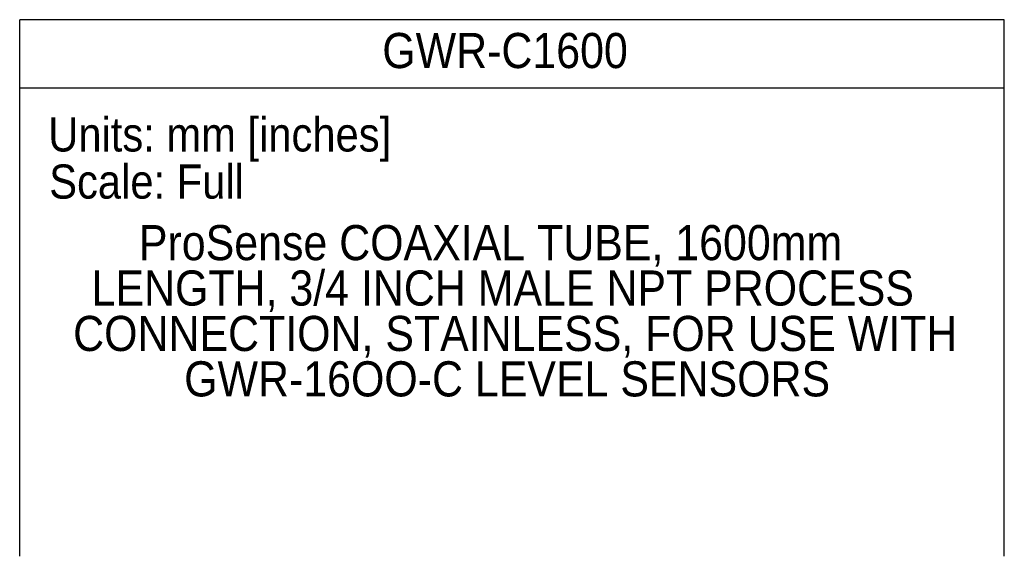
# Model space of a CAD drawing. Header units: millimetres. Extents: x 37 to 2032, y 0 to 733.
# Tile 3 of 5: x 1519 to 2032, y 0 to 279. Entities that reach past the tile are written whole.
import ezdxf
from ezdxf.enums import TextEntityAlignment as Align

# ---------------------------------------------------------------- set-up
doc = ezdxf.new("R2010")
doc.units = ezdxf.units.MM
doc.linetypes.add('SLD-Solid', pattern=[0])
doc.layers.add('SLD-DEFPOINTS', color=7, linetype='Continuous', plot=False)
doc.layers.add('TEXT', color=140, linetype='SLD-Solid', lineweight=25)
doc.layers.get('SLD-DEFPOINTS').off()
doc.styles.add('SLDTEXTSTYLE0', font='GOTHIC.TTF', dxfattribs={"width": 0.913})

# ---------------------------------------------------------------- blocks, each defined once
blk = doc.blocks.new('Block1')
at = {"color": 140, "linetype": 'SLD-Solid', "lineweight": 18}
blk.add_line((2032, 0), (1519.42, 0), dxfattribs=at)
at = {"layer": 'TEXT'}
for p, q in [((2032, 279.4), (1519.42, 279.4)), ((1519.42, 0), (1519.42, 279.4)), ((2032, 0), (2032, 279.4)), ((1519.42, 243.84), (2032, 243.84))]:
    blk.add_line(p, q, dxfattribs=at)
at = {"layer": 'TEXT', "char_height": 17.78, "attachment_point": 1, "style": 'SLDTEXTSTYLE0'}
for s, insert in [('Units: mm [inches]', (1534.29, 228.55)), ('Scale: Full', (1534.8, 204.01))]:
    blk.add_mtext(s, dxfattribs=dict(at, insert=insert))
at = {"layer": 'TEXT', "color": 140, "style": 'SLDTEXTSTYLE0', "width": 0.913}
for tag, p in [('AUTOATTR1', (1708.19, 248.71)), ('AUTOATTR0_0', (1581.49, 148.7)), ('AUTOATTR0_1', (1556.84, 125.05)), ('AUTOATTR0_2', (1547.25, 101.4)), ('AUTOATTR0_3', (1605.05, 77.76))]:
    blk.add_attdef(tag, text='', height=18.29, dxfattribs=at).set_placement(p, align=Align.BOTTOM_LEFT)

msp = doc.modelspace()

# ---------------------------------------------------------------- block references
at = {"layer": 'SLD-DEFPOINTS'}
msp.add_blockref('Block1', (0, 0), dxfattribs=at).add_auto_attribs({'AUTOATTR0_0': 'ProSense COAXIAL TUBE, 1600mm ', 'AUTOATTR0_1': 'LENGTH, 3/4 INCH MALE NPT PROCESS ', 'AUTOATTR0_2': 'CONNECTION, STAINLESS, FOR USE WITH ', 'AUTOATTR0_3': 'GWR-16OO-C LEVEL SENSORS', 'AUTOATTR1': 'GWR-C1600'})

doc.saveas('drawing.dxf')
